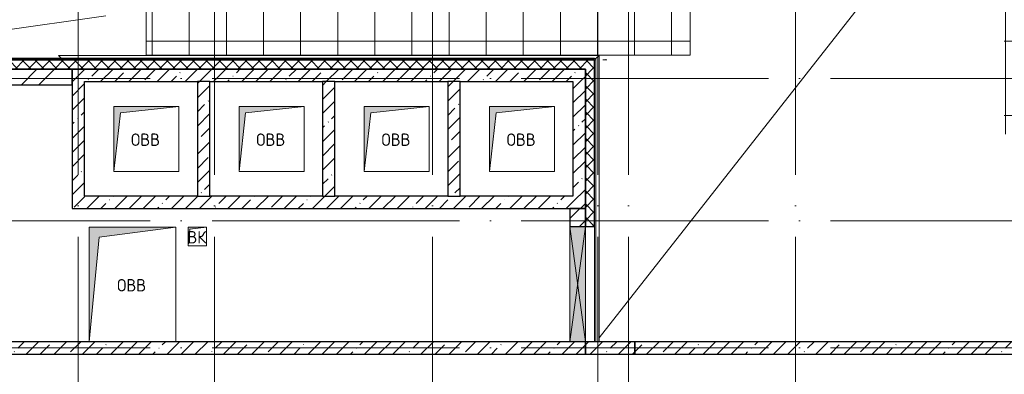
# Model space of a CAD drawing. Header units: millimetres. Extents: x -30540 to 150652, y -11730 to 123410.
# Tile 99 of 113: x 98057 to 113980, y 75025 to 80748. Entities that reach past the tile are written whole.
import ezdxf

# ---------------------------------------------------------------- set-up
doc = ezdxf.new("R2010")
doc.units = ezdxf.units.MM
doc.linetypes.add('ADSK_Линия сетки', pattern=[5000, 4000, -500, 0, -500])
for name, color, linetype, lineweight in [('A-____-NOTE-TEXT', 7, 'Continuous', 18), ('A-GENM-____-OTLN', 7, 'Continuous', 18), ('A-GLAZ-____-MCUT', 7, 'Continuous', 9), ('A-GLAZ-____-OTLN', 7, 'Continuous', 18), ('A-ROOF-____-OTLN', 7, 'Continuous', 18), ('A-ROOF-____-PATT', 7, 'Continuous', 18), ('A-WALL-____-MCUT', 7, 'Continuous', 40), ('A-WALL-____-OTLN', 7, 'Continuous', 18), ('A-WALL-____-PATT', 7, 'Continuous', 40), ('M-EQPM-____-OTLN', 7, 'Continuous', 18), ('S-GRID-____-OTLN', 7, 'Continuous', 9)]:
    doc.layers.add(name, color=color, linetype=linetype, lineweight=lineweight)
doc.styles.add('GOST Common', font='GOST_Common.ttf', dxfattribs={"height": 200})
pattern_1 = [(45, (0, 0), (-228.0985, 228.0985), []), (45, (228.1, 0), (-228.0985, 228.0985), [403.225, -80.645, 6.706, -73.939])]
pattern_2 = [(45, (0, 0), (-106.06602, 106.06602), []), (135, (0, 0), (-106.06602, -106.06602), [])]
pattern_3 = [(45, (0, 0), (-424.264, 424.264), []), (45, (0, 282.8), (-424.264, 424.264), [])]

# ---------------------------------------------------------------- blocks, each defined once
blk = doc.blocks.new('АР_Канал вертикальный прямоугольный - ВК-7426242-Кровля ЭЛ')
at = {"layer": 'M-EQPM-____-OTLN', "lineweight": 13, "true_color": 0xe2e2e2}
blk.add_hatch(color=254, dxfattribs=at).paths.add_polyline_path([(-150, -150), (-120, 120), (150, 150), (-150, 150)])
at = {"layer": 'M-EQPM-____-OTLN', "color": 253, "lineweight": 13, "true_color": 0xaaaaaa}
for p, q in [((150, 150), (-150, 150)), ((-150, 150), (-150, -150)), ((150, 150), (-150, 150)), ((-150, 150), (-150, -150)), ((-150, -150), (-150, 150)), ((-150, 150), (150, 150)), ((-150, -150), (-120, 120)), ((-150, -150), (-120, 120)), ((-120, 120), (150, 150)), ((-120, 120), (150, 150)), ((150, -150), (150, 150)), ((150, 150), (150, -150)), ((-150, -150), (150, -150)), ((150, -150), (-150, -150))]:
    blk.add_line(p, q, dxfattribs=at)
blk = doc.blocks.new('АР_Канал вертикальный прямоугольный - ОВВ-6135732-Кровля ЭЛ')
at = {"layer": 'M-EQPM-____-OTLN', "lineweight": 13, "true_color": 0xe2e2e2}
blk.add_hatch(color=254, dxfattribs=at).paths.add_polyline_path([(-700, -925), (-537.5, 762.5), (700, 925), (-700, 925), (-700, -665.5)])
at = {"layer": 'M-EQPM-____-OTLN', "color": 253, "lineweight": 13, "true_color": 0xaaaaaa}
for p, q in [((700, 925), (-700, 925)), ((-700, 925), (-700, -925)), ((700, 925), (-700, 925)), ((-700, 925), (-700, -925)), ((-700, -925), (-700, 925)), ((-700, 925), (700, 925)), ((-537.5, 762.5), (700, 925)), ((-537.5, 762.5), (700, 925)), ((700, -925), (700, 925)), ((700, 925), (700, -925)), ((-700, -925), (-537.5, 762.5)), ((-700, -925), (-537.5, 762.5))]:
    blk.add_line(p, q, dxfattribs=at)
blk = doc.blocks.new('АР_Канал вертикальный прямоугольный1 - ОВВ-7849005-Кровля ЭЛ')
at = {"layer": 'M-EQPM-____-OTLN', "lineweight": 13, "true_color": 0xe2e2e2}
blk.add_hatch(color=254, dxfattribs=at).paths.add_polyline_path([(-525, -525), (-420, 420), (525, 525), (-525, 525), (-525, -124)])
at = {"layer": 'M-EQPM-____-OTLN', "color": 253, "lineweight": 13, "true_color": 0xaaaaaa}
for p, q in [((525, 525), (-525, 525)), ((-525, 525), (-525, -525)), ((525, 525), (-525, 525)), ((-525, 525), (-525, -525)), ((-525, -525), (-525, 525)), ((-525, 525), (525, 525)), ((-420, 420), (525, 525)), ((-420, 420), (525, 525)), ((525, -525), (525, 525)), ((525, 525), (525, -525)), ((-525, -525), (-420, 420)), ((-525, -525), (-420, 420)), ((-525, -525), (525, -525)), ((525, -525), (-525, -525))]:
    blk.add_line(p, q, dxfattribs=at)
blk = doc.blocks.new('_GM_Dt-St-D_Фартук гнутый из оцинкованной стали_Пристенный_Тип 1__c-верхняя кромка с отгибом_ - ФС-1_3_50х70У100-1_5_t__RAL7016-7562288-Кровля ЭЛ')
at = {"layer": 'A-GENM-____-OTLN', "color": 253, "lineweight": 13, "true_color": 0xaaaaaa}
for p, q in [((0, -50), (50, 0)), ((50, 1.5), (50, 0)), ((71.5, 1.5), (50, 1.5)), ((8693, 0), (50, 0)), ((8693, 0), (8693, 1.5)), ((8743, -50), (0, -50)), ((8693, 0), (8743, -50))]:
    blk.add_line(p, q, dxfattribs=at)
blk = doc.blocks.new('_GM_Dt-St-D_Фартук гнутый из оцинкованной стали_Пристенный_Тип 1__c-верхняя кромка с отгибом_ - ФС-1_3_50х70У100-1_5_t__RAL7016-8143712-Кровля ЭЛ')
at = {"layer": 'A-GENM-____-OTLN', "color": 253, "lineweight": 13, "true_color": 0xaaaaaa}
for p, q in [((0, 50), (4621.5, 50)), ((50, 0), (0, 50)), ((50, 0), (4621.5, 0)), ((50, 0), (50, -1.5)), ((50, -1.5), (4621.5, -1.5))]:
    blk.add_line(p, q, dxfattribs=at)
blk = doc.blocks.new('АР_Отверстие прямоугольное - ВК-8139999-Кровля ЭЛ')
at = {"layer": 'A-GLAZ-____-OTLN', "lineweight": 13, "true_color": 0xf0f0f0}
blk.add_hatch(color=7, dxfattribs=at).paths.add_polyline_path([(1055, -125), (1055, 125), (-805, 125), (-805, -125), (796, -125)])
at = {"layer": 'A-GLAZ-____-MCUT', "color": 253, "lineweight": 15, "true_color": 0xaaaaaa}
for p, q in [((-805, 125), (-805, -125)), ((1055, 125), (1055, -125))]:
    blk.add_line(p, q, dxfattribs=at)
at = {"layer": 'A-GLAZ-____-OTLN', "color": 253, "lineweight": 5, "true_color": 0xaaaaaa}
for p, q in [((1055, 125), (-805, -125)), ((-805, 125), (1055, -125))]:
    blk.add_line(p, q, dxfattribs=at)
at = {"layer": 'A-GLAZ-____-OTLN', "color": 253, "lineweight": 13, "true_color": 0xaaaaaa}
for p, q in [((1055, 125), (-805, 125)), ((-805, 125), (-805, -125)), ((1055, -125), (1055, 125)), ((-805, -125), (1055, -125))]:
    blk.add_line(p, q, dxfattribs=at)
blk = doc.blocks.new('Наметкина 10_РД_АР_К3_отсоединено_rvt-1-Кровля ЭЛ')
at = {"layer": 'A-ROOF-____-PATT', "lineweight": 5, "true_color": 0xd2d2d2}
h = blk.add_hatch(dxfattribs=at)
h.set_pattern_fill('FP_14', color=254, style=0, pattern_type=2)
h.set_pattern_definition([(0, (0, 0), (0, 600), []), (90, (0, 0), (-600, 4e-14), [])])
h.paths.add_polyline_path([(84990, 76250), (85102, 76250), (85102, 85261), (88675, 85261), (88675, 89725), (95725, 89725), (95725, 86172), (95752, 86172), (95752, 81329), (95725, 81329), (95725, 81020), (93155, 81020), (93155, 77690), (94055, 77690), (94055, 80120), (96625, 80120), (96625, 85950), (99800, 85950), (99800, 88410), (103092, 88410), (103092, 81075), (102295, 81075), (102295, 81065), (102045, 81065), (102045, 81075), (100100, 81075), (100100, 80175), (108900, 80175), (108900, 81422), (113980, 81422), (113980, 78900), (125861, 78900), (125861, 89310), (109999, 89310), (109999, 92648), (103092, 92648), (103092, 89310), (96676, 89310), (96676, 90625), (75677, 90625), (75677, 89725), (87775, 89725), (87775, 86161), (84202, 86161), (84202, 81350), (82202, 81350), (82202, 80390), (75135, 80390), (75135, 82150), (66605, 82150), (66605, 85800), (69729, 85800), (69729, 86800), (65705, 86800), (65705, 85850), (65735, 85850), (65735, 85550), (65705, 85550), (65705, 83050), (65735, 83050), (65735, 82750), (65705, 82750), (65705, 81250), (73695, 81250), (73695, 79490), (82202, 79490), (82202, 78250), (84332, 78250), (84332, 76250)])
h.paths.add_polyline_path([(114880, 79800), (114880, 82322), (108000, 82322), (108000, 81075), (104005, 81075), (104005, 91748), (109099, 91748), (109099, 85625), (114880, 85625), (114880, 88410), (124961, 88410), (124961, 85827), (125007, 85827), (125007, 83674), (124961, 83674), (124961, 79800), (117687, 79800)])
h.paths.add_polyline_path([(97735, 86000), (97705, 86000), (97705, 86300), (98005, 86300), (98005, 86000)])
h.paths.add_polyline_path([(113600, 86525), (109999, 86525), (109999, 88410), (113980, 88410), (113980, 86525)])
h.paths.add_polyline_path([(75625, 89725), (75625, 90625), (75605, 90625), (75605, 89725)])
at = {"layer": 'A-WALL-____-PATT', "lineweight": 5, "true_color": 0xaaaaaa}
h = blk.add_hatch(dxfattribs=at)
h.set_pattern_fill('FP_16', color=253, style=0, pattern_type=2)
h.set_pattern_definition([(0, (0, 0), (406.4, 101.6), [6.706, -298.094, 6.706, -298.094, -1625.6]), (0, (0, 0), (406.4, 101.6), [-609.6, 6.706, -602.894, 6.706, -298.094, -711.2]), (0, (0, 0), (406.4, 101.6), [-1524, 6.706, -196.494, 6.706, -501.294]), (120, (152.4, 50.8), (-291.18818, 301.152724), [6.706, -298.094, 6.706, -298.094, -1625.6]), (120, (152.4, 50.8), (-291.18818, 301.152724), [-609.6, 6.706, -602.894, 6.706, -298.094, -711.2]), (120, (152.4, 50.8), (-291.18818, 301.152724), [-1524, 6.706, -196.494, 6.706, -501.294]), (240, (203.2, 254), (-115.21182, -402.752724), [6.706, -298.094, 6.706, -298.094, -1625.6]), (240, (203.2, 254), (-115.21182, -402.752724), [-609.6, 6.706, -602.894, 6.706, -298.094, -711.2]), (240, (203.2, 254), (-115.21182, -402.752724), [-1524, 6.706, -196.494, 6.706, -501.294])])
h.paths.add_polyline_path([(105426, 80100), (107355, 80100), (107355, 80120), (94355, 80120), (94355, 80100), (101338, 80100)])
h = blk.add_hatch(dxfattribs=at)
h.set_pattern_fill('FP_13', color=253, style=0, pattern_type=2)
h.set_pattern_definition(pattern_2)
h.paths.add_polyline_path([(107355, 79950), (107355, 80100), (96755, 80100), (96755, 79950), (107205, 79950)])
h = blk.add_hatch(dxfattribs=at)
h.set_pattern_fill('FP_12', color=253, style=0, pattern_type=2)
h.set_pattern_definition(pattern_3)
h.paths.add_polyline_path([(98905, 79700), (98905, 79950), (96755, 79950), (96755, 79700), (97251, 79700)])
h = blk.add_hatch(dxfattribs=at)
h.set_pattern_fill('FP_11', color=253, style=0, pattern_type=2)
h.set_pattern_definition(pattern_1)
h.paths.add_polyline_path([(98905, 77700), (99105, 77700), (99105, 79950), (98905, 79950), (98905, 78701)])
h = blk.add_hatch(dxfattribs=at)
h.set_pattern_fill('FP_11', color=253, style=0, pattern_type=2)
h.set_pattern_definition(pattern_1)
h.paths.add_polyline_path([(107005, 79750), (107205, 79750), (107205, 79950), (99105, 79950), (99105, 79750), (105426, 79750)])
h = blk.add_hatch(dxfattribs=at)
h.set_pattern_fill('FP_13', color=253, style=0, pattern_type=2)
h.set_pattern_definition(pattern_2)
h.paths.add_polyline_path([(107355, 77410), (107355, 79950), (107205, 79950), (107205, 77410)])
h = blk.add_hatch(dxfattribs=at)
h.set_pattern_fill('FP_11', color=253, style=0, pattern_type=2)
h.set_pattern_definition(pattern_1)
h.paths.add_polyline_path([(101130, 77900), (101130, 79750), (100930, 79750), (100930, 77900)])
h = blk.add_hatch(dxfattribs=at)
h.set_pattern_fill('FP_11', color=253, style=0, pattern_type=2)
h.set_pattern_definition(pattern_1)
h.paths.add_polyline_path([(103155, 77900), (103155, 79750), (102955, 79750), (102955, 77900)])
h = blk.add_hatch(dxfattribs=at)
h.set_pattern_fill('FP_11', color=253, style=0, pattern_type=2)
h.set_pattern_definition(pattern_1)
h.paths.add_polyline_path([(105180, 77900), (105180, 79750), (104980, 79750), (104980, 77900)])
h = blk.add_hatch(dxfattribs=at)
h.set_pattern_fill('FP_11', color=253, style=0, pattern_type=2)
h.set_pattern_definition(pattern_1)
h.paths.add_polyline_path([(107205, 77700), (107205, 79750), (107005, 79750), (107005, 77700)])
h = blk.add_hatch(dxfattribs=at)
h.set_pattern_fill('FP_11', color=253, style=0, pattern_type=2)
h.set_pattern_definition(pattern_1)
h.paths.add_polyline_path([(99105, 77700), (107005, 77700), (107005, 77900), (99105, 77900)])
h = blk.add_hatch(dxfattribs=at)
h.set_pattern_fill('FP_12', color=253, style=0, pattern_type=2)
h.set_pattern_definition(pattern_3)
h.paths.add_polyline_path([(107205, 77410), (107205, 77700), (106955, 77700), (106955, 77410)])
h = blk.add_hatch(dxfattribs=at)
h.set_pattern_fill('FP_11', color=253, style=0, pattern_type=2)
h.set_pattern_definition(pattern_1)
h.paths.add_polyline_path([(106955, 75350), (107205, 75350), (107205, 75550), (94505, 75550), (94505, 75350), (101338, 75350)])
h = blk.add_hatch(dxfattribs=at)
h.set_pattern_fill('FP_11', color=253, style=0, pattern_type=2)
h.set_pattern_definition(pattern_1)
h.paths.add_polyline_path([(108005, 75350), (108005, 75550), (107205, 75550), (107205, 75350)])
h = blk.add_hatch(dxfattribs=at)
h.set_pattern_fill('FP_11', color=253, style=0, pattern_type=2)
h.set_pattern_definition(pattern_1)
h.paths.add_polyline_path([(127405, 75350), (127405, 75550), (108005, 75550), (108005, 75350), (117687, 75350)])
at = {"layer": 'A-ROOF-____-OTLN', "color": 253, "lineweight": 13, "true_color": 0xaaaaaa}
for p, q in [((111993, 81422), (107427, 75615)), ((108900, 81422), (108900, 80175)), ((100100, 81075), (100100, 80175)), ((96625, 80413), (99448, 80809)), ((108900, 80175), (100100, 80175)), ((107185, 80175), (107202, 80172)), ((107355, 80100), (107375, 80100)), ((107375, 80172), (107375, 80175)), ((107375, 80175), (107375, 80172)), ((107487, 80100), (107555, 80100)), ((107524, 80106), (107555, 80100))]:
    blk.add_line(p, q, dxfattribs=at)
at = {"layer": 'A-WALL-____-MCUT', "color": 253, "lineweight": 30, "true_color": 0xaaaaaa}
for p, q in [((107355, 80120), (94355, 80120)), ((94355, 80100), (107355, 80100)), ((107355, 80100), (96755, 80100)), ((107355, 79950), (107355, 80100)), ((96755, 79950), (107205, 79950)), ((98905, 79950), (96755, 79950)), ((98905, 79950), (98905, 77700)), ((99105, 79950), (98905, 79950)), ((98905, 79700), (98905, 79950)), ((107205, 79950), (99105, 79950)), ((107205, 79750), (107205, 79950)), ((107205, 79950), (107205, 77410)), ((107355, 77410), (107355, 79950)), ((96755, 79700), (98905, 79700)), ((99105, 77900), (99105, 79750)), ((99105, 79750), (100930, 79750)), ((100930, 79750), (100930, 77900)), ((101130, 79750), (100930, 79750)), ((101130, 79750), (102955, 79750)), ((101130, 77900), (101130, 79750)), ((102955, 79750), (102955, 77900)), ((103155, 79750), (102955, 79750)), ((103155, 79750), (104980, 79750)), ((103155, 77900), (103155, 79750)), ((104980, 79750), (104980, 77900)), ((105180, 79750), (104980, 79750)), ((105180, 79750), (107005, 79750)), ((105180, 77900), (105180, 79750)), ((107005, 79750), (107005, 77900)), ((107205, 77700), (107205, 79750)), ((100930, 77900), (99105, 77900)), ((100930, 77900), (101130, 77900)), ((102955, 77900), (101130, 77900)), ((102955, 77900), (103155, 77900)), ((104980, 77900), (103155, 77900)), ((104980, 77900), (105180, 77900)), ((107005, 77900), (105180, 77900)), ((98905, 77700), (99105, 77700)), ((99105, 77700), (107005, 77700)), ((106955, 77700), (106955, 77410)), ((107205, 77700), (106955, 77700)), ((107005, 77700), (107205, 77700)), ((107205, 77410), (107205, 77700)), ((106955, 77410), (107205, 77410)), ((107205, 77410), (107355, 77410)), ((106955, 75550), (94755, 75550)), ((107205, 75550), (106955, 75550)), ((107205, 75350), (107205, 75550)), ((108005, 75550), (107205, 75550)), ((107205, 75550), (107205, 75350)), ((127405, 75550), (108005, 75550)), ((108005, 75550), (108005, 75350)), ((108005, 75350), (108005, 75550)), ((94505, 75350), (107205, 75350)), ((107205, 75350), (108005, 75350)), ((108005, 75350), (127405, 75350))]:
    blk.add_line(p, q, dxfattribs=at)
at = {"layer": 'A-WALL-____-OTLN', "color": 253, "lineweight": 13, "true_color": 0xaaaaaa}
for p, q in [((106955, 75550), (106955, 77410)), ((107205, 77410), (106955, 77410)), ((107205, 75550), (107205, 77410)), ((107205, 77410), (107205, 75550)), ((107355, 77410), (107355, 75550)), ((107355, 75550), (107205, 75550))]:
    blk.add_line(p, q, dxfattribs=at)
at = {"layer": 'A-GENM-____-OTLN', "color": 253, "lineweight": 13, "true_color": 0xaaaaaa}
for name, p, rotation in [('_GM_Dt-St-D_Фартук гнутый из оцинкованной стали_Пристенный_Тип 1__c-верхняя кромка с отгибом_ - ФС-1_3_50х70У100-1_5_t__RAL7016-7562288-Кровля ЭЛ', (107427, 80122), 180), ('_GM_Dt-St-D_Фартук гнутый из оцинкованной стали_Пристенный_Тип 1__c-верхняя кромка с отгибом_ - ФС-1_3_50х70У100-1_5_t__RAL7016-8143712-Кровля ЭЛ', (107377, 80172), 270.0000000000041)]:
    blk.add_blockref(name, p, dxfattribs=dict(at, rotation=rotation))
at = {"layer": 'A-GLAZ-____-OTLN', "color": 253, "lineweight": 13, "true_color": 0xaaaaaa, "rotation": 269.9999999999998}
blk.add_blockref('АР_Отверстие прямоугольное - ВК-8139999-Кровля ЭЛ', (107080, 76605), dxfattribs=at)
at = {"layer": 'M-EQPM-____-OTLN', "color": 253, "lineweight": 13, "true_color": 0xaaaaaa}
for name, p in [('АР_Канал вертикальный прямоугольный1 - ОВВ-7849005-Кровля ЭЛ', (100105, 78825)), ('АР_Канал вертикальный прямоугольный1 - ОВВ-7849005-Кровля ЭЛ', (102130, 78825)), ('АР_Канал вертикальный прямоугольный1 - ОВВ-7849005-Кровля ЭЛ', (104155, 78825)), ('АР_Канал вертикальный прямоугольный1 - ОВВ-7849005-Кровля ЭЛ', (106180, 78825)), ('АР_Канал вертикальный прямоугольный - ОВВ-6135732-Кровля ЭЛ', (99880, 76475)), ('АР_Канал вертикальный прямоугольный - ВК-7426242-Кровля ЭЛ', (100930, 77250))]:
    blk.add_blockref(name, p, dxfattribs=at)
at = {"layer": 'A-____-NOTE-TEXT', "color": 253, "lineweight": 5, "true_color": 0xaaaaaa, "char_height": 200, "attachment_point": 1, "style": 'GOST Common'}
for s, insert, width in [('ОВВ', (99857, 78912), 609.28), ('ОВВ', (101882, 78912), 609.28), ('ОВВ', (103907, 78912), 609.28), ('ОВВ', (105932, 78912), 609.28), ('ВК', (100768, 77337), 400.84), ('ОВВ', (99632, 76562), 609.28)]:
    blk.add_mtext(s, dxfattribs=dict(at, insert=insert, width=width))

msp = doc.modelspace()

# ---------------------------------------------------------------- linework, layer by layer
at = {"layer": 'S-GRID-____-OTLN', "color": 253, "linetype": 'ADSK_Линия сетки', "true_color": 0xaaaaaa}
for p, q in [((99005.3, 53245.6), (99005.3, 100101.1)), ((101205.3, 53245.6), (101205.3, 100101.1)), ((104730.3, 53245.6), (104730.3, 100101.1)), ((110605.3, 53245.6), (110605.3, 100101.1)), ((107405.3, 53245.6), (107405.3, 97561.1)), ((107905.3, 53245.6), (107905.3, 97561.1)), ((135169, 79800), (62296.8, 79800)), ((135169, 77500), (62296.8, 77500)), ((135169, 75450), (62296.8, 75450))]:
    msp.add_line(p, q, dxfattribs=at)

# ---------------------------------------------------------------- block references
at = {"lineweight": 5}
msp.add_blockref('Наметкина 10_РД_АР_К3_отсоединено_rvt-1-Кровля ЭЛ', (0, 0), dxfattribs=at)

doc.saveas('drawing.dxf')
